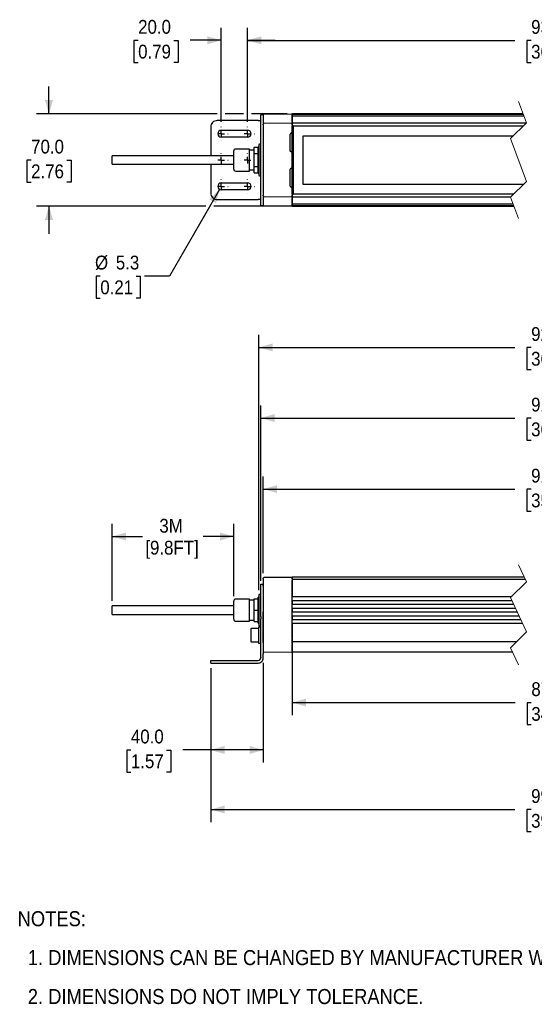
# Model space of a CAD drawing. Header units: millimetres. Extents: x 29 to 1295, y 0 to 796.
# Tile 1 of 4: x 29 to 421, y 35 to 783. Entities that reach past the tile are written whole.
import ezdxf

# ---------------------------------------------------------------- set-up
doc = ezdxf.new("R2010")
doc.units = ezdxf.units.MM
doc.header["$LTSCALE"] = 3
for name, pattern in [('SLD-Center', [19.05, 15.24, -1.27, 1.27, -1.27]), ('SLD-Dashed', [5.08, 2.54, 2.54]), ('SLD-Solid', [0])]:
    doc.linetypes.add(name, pattern=pattern)
doc.layers.add('CENTER', color=40, linetype='SLD-Center')
doc.layers.add('DIMENSIONS', color=140, linetype='SLD-Solid', lineweight=25)
doc.layers.add('TEXT', color=140, linetype='SLD-Solid', lineweight=25)
doc.styles.add('SLDTEXTSTYLE0', font='GOTHIC.TTF', dxfattribs={"width": 0.913})
doc.dimstyles.new('SLDDIMSTYLE0', dxfattribs={"dimtxt": 10.5, "dimasz": 10.5, "dimexe": 0, "dimexo": 0.0625, "dimgap": 2.625, "dimtad": 0, "dimtih": 1, "dimtoh": 1, "dimdec": 1, "dimrnd": 1e-09, "dimzin": 12, "dimdsep": 46, "dimtxsty": 'SLDTEXTSTYLE0', "dimsah": 1, "dimcen": 0.09, "dimadec": 0, "dimazin": 3, "dimtfac": 1, "dimtdec": 1, "dimtofl": 0, "dimtmove": 0, "dimatfit": 3, "dimfxl": 0, "dimfrac": 2, "dimtolj": 1, "dimtzin": 12, "dimarcsym": 0})
doc.dimstyles.new('SLDDIMSTYLE1', dxfattribs={"dimtxt": 10.5, "dimasz": 10.5, "dimexe": 0, "dimexo": 0.0625, "dimgap": 2.625, "dimtad": 0, "dimtih": 1, "dimtoh": 1, "dimdec": 1, "dimrnd": 1e-09, "dimzin": 4, "dimdsep": 46, "dimtxsty": 'SLDTEXTSTYLE0', "dimsah": 1, "dimcen": 0.09, "dimadec": 0, "dimazin": 1, "dimtfac": 1, "dimtdec": 1, "dimtofl": 0, "dimtmove": 0, "dimatfit": 3, "dimfxl": 0, "dimfrac": 2, "dimtolj": 1, "dimtzin": 12, "dimarcsym": 0})
doc.dimstyles.new('SLDDIMSTYLE2', dxfattribs={"dimtxt": 10.5, "dimasz": 10.5, "dimexe": 0, "dimexo": 0.0625, "dimgap": 2.625, "dimtad": 0, "dimtih": 1, "dimtoh": 1, "dimdec": 1, "dimrnd": 1e-09, "dimzin": 4, "dimdsep": 46, "dimtxsty": 'SLDTEXTSTYLE0', "dimsah": 1, "dimcen": 0.09, "dimadec": 0, "dimazin": 1, "dimtfac": 1, "dimtdec": 1, "dimtmove": 0, "dimatfit": 0, "dimfxl": 0, "dimfrac": 2, "dimtolj": 1, "dimtzin": 12, "dimarcsym": 0})
doc.dimstyles.new('SLDDIMSTYLE3', dxfattribs={"dimtxt": 10.5, "dimasz": 10.5, "dimexe": 0, "dimexo": 0.0625, "dimgap": 2.625, "dimtad": 0, "dimtih": 1, "dimtoh": 1, "dimdec": 1, "dimrnd": 1e-09, "dimzin": 12, "dimdsep": 46, "dimtxsty": 'SLDTEXTSTYLE0', "dimsah": 1, "dimcen": 0, "dimadec": 0, "dimazin": 3, "dimtfac": 1, "dimtdec": 1, "dimtofl": 0, "dimtmove": 0, "dimatfit": 3, "dimfxl": 0, "dimfrac": 2, "dimtolj": 1, "dimtzin": 12, "dimarcsym": 0})

# ---------------------------------------------------------------- blocks, each defined once
blk = doc.blocks.new('SW_NOTE_0_2')
at = {"layer": 'TEXT', "color": 0, "char_height": 11.43, "attachment_point": 1, "style": 'SLDTEXTSTYLE0'}
for s, insert in [('NOTES:', (0, 14.6)), ('  1. DIMENSIONS CAN BE CHANGED BY MANUFACTURER WITHOUT NOTICE.', (0, -14.96)), ('  2. DIMENSIONS DO NOT IMPLY TOLERANCE.', (0, -44.52))]:
    blk.add_mtext(s, dxfattribs=dict(at, insert=insert))
blk = doc.blocks.new('_D')
at = {"layer": 'DIMENSIONS'}
for p, q in [((99.64, 341.74), (99.64, 400.17)), ((192.14, 345.36), (192.14, 400.17)), ((99.64, 390.65), (122.78, 390.65)), ((192.14, 390.65), (169.01, 390.65))]:
    blk.add_line(p, q, dxfattribs=at)
for points in [[(99.64, 390.65), (110.14, 387.65), (110.14, 393.65)], [(192.14, 390.65), (181.64, 393.65), (181.64, 387.65)]]:
    blk.add_solid(points, dxfattribs=at)
at = {"layer": 'DIMENSIONS', "char_height": 10.5, "attachment_point": 1, "style": 'SLDTEXTSTYLE0'}
for s, insert in [('3M', (135.58, 404.06)), ('[9.8FT]', (124.91, 387.39))]:
    blk.add_mtext(s, dxfattribs=dict(at, insert=insert))
blk = doc.blocks.new('_D_1')
at = {"layer": 'DIMENSIONS'}
for p, q in [((212.64, 356.85), (212.64, 490.17)), ((658.85, 356.85), (658.85, 490.17)), ((212.64, 480.65), (405.88, 480.65)), ((418.29, 480.57), (415.09, 480.57)), ((415.09, 480.57), (415.09, 463.9)), ((453.2, 480.57), (456.4, 480.57)), ((456.4, 480.57), (456.4, 463.9)), ((481.38, 480.65), (465.61, 480.65)), ((484, 475.4), (481.38, 480.65)), ((489.25, 485.9), (484, 475.4)), ((491.88, 480.65), (489.25, 485.9)), ((658.85, 480.65), (491.88, 480.65)), ((415.09, 463.9), (418.29, 463.9)), ((456.4, 463.9), (453.2, 463.9))]:
    blk.add_line(p, q, dxfattribs=at)
for points in [[(212.64, 480.65), (223.14, 477.65), (223.14, 483.65)], [(658.85, 480.65), (648.35, 483.65), (648.35, 477.65)]]:
    blk.add_solid(points, dxfattribs=at)
at = {"layer": 'DIMENSIONS', "char_height": 10.5, "attachment_point": 1, "style": 'SLDTEXTSTYLE0'}
for s, insert in [('918.0', (418.29, 496.11)), ('36.14', (418.29, 477.31))]:
    blk.add_mtext(s, dxfattribs=dict(at, insert=insert))
blk = doc.blocks.new('_D_2')
at = {"layer": 'DIMENSIONS'}
for p, q in [((214.64, 362.71), (214.64, 436.17)), ((656.85, 362.71), (656.85, 436.17)), ((214.64, 426.65), (405.88, 426.65)), ((418.29, 426.57), (415.09, 426.57)), ((415.09, 426.57), (415.09, 409.9)), ((453.2, 426.57), (456.4, 426.57)), ((456.4, 426.57), (456.4, 409.9)), ((480.86, 426.65), (465.61, 426.65)), ((483.48, 421.4), (480.86, 426.65)), ((488.73, 431.9), (483.48, 421.4)), ((491.36, 426.65), (488.73, 431.9)), ((656.85, 426.65), (491.36, 426.65)), ((415.09, 409.9), (418.29, 409.9)), ((456.4, 409.9), (453.2, 409.9))]:
    blk.add_line(p, q, dxfattribs=at)
for points in [[(214.64, 426.65), (225.14, 423.65), (225.14, 429.65)], [(656.85, 426.65), (646.35, 429.65), (646.35, 423.65)]]:
    blk.add_solid(points, dxfattribs=at)
at = {"layer": 'DIMENSIONS', "char_height": 10.5, "attachment_point": 1, "style": 'SLDTEXTSTYLE0'}
for s, insert in [('914.0', (418.29, 442.11)), ('35.98', (418.29, 423.31))]:
    blk.add_mtext(s, dxfattribs=dict(at, insert=insert))
blk = doc.blocks.new('_D_3')
at = {"layer": 'DIMENSIONS'}
for p, q in [((236.64, 307.12), (236.64, 254.95)), ((635.15, 307.12), (635.15, 254.95)), ((478.84, 269.73), (476.21, 264.48)), ((484.09, 259.23), (478.84, 269.73)), ((236.64, 264.48), (406.03, 264.48)), ((418.44, 264.4), (415.24, 264.4)), ((415.24, 264.4), (415.24, 247.73)), ((453.35, 264.4), (456.55, 264.4)), ((456.55, 264.4), (456.55, 247.73)), ((476.21, 264.48), (465.76, 264.48)), ((486.71, 264.48), (484.09, 259.23)), ((635.15, 264.48), (486.71, 264.48)), ((415.24, 247.73), (418.44, 247.73)), ((456.55, 247.73), (453.35, 247.73))]:
    blk.add_line(p, q, dxfattribs=at)
for points in [[(236.64, 264.48), (247.14, 261.48), (247.14, 267.48)], [(635.15, 264.48), (624.65, 267.48), (624.65, 261.48)]]:
    blk.add_solid(points, dxfattribs=at)
at = {"layer": 'DIMENSIONS', "char_height": 10.5, "attachment_point": 1, "style": 'SLDTEXTSTYLE0'}
for s, insert in [('870.3', (418.44, 279.94)), ('34.26', (418.44, 261.14))]:
    blk.add_mtext(s, dxfattribs=dict(at, insert=insert))
blk = doc.blocks.new('_D_4')
at = {"layer": 'DIMENSIONS'}
for p, q in [((214.64, 294.67), (214.64, 218.95)), ((174.64, 290.67), (174.64, 218.95)), ((113.94, 228.4), (110.74, 228.4)), ((110.74, 228.4), (110.74, 211.73)), ((141.09, 228.4), (144.29, 228.4)), ((144.29, 228.4), (144.29, 211.73)), ((174.64, 228.48), (153.5, 228.48)), ((214.64, 228.48), (174.64, 228.48)), ((110.74, 211.73), (113.94, 211.73)), ((144.29, 211.73), (141.09, 211.73))]:
    blk.add_line(p, q, dxfattribs=at)
for points in [[(174.64, 228.48), (185.14, 225.48), (185.14, 231.48)], [(214.64, 228.48), (204.14, 231.48), (204.14, 225.48)]]:
    blk.add_solid(points, dxfattribs=at)
at = {"layer": 'DIMENSIONS', "char_height": 10.5, "attachment_point": 1, "style": 'SLDTEXTSTYLE0'}
for s, insert in [('40.0', (113.94, 243.94)), ('1.57', (113.94, 225.14))]:
    blk.add_mtext(s, dxfattribs=dict(at, insert=insert))
blk = doc.blocks.new('_D_5')
at = {"layer": 'DIMENSIONS'}
for p, q in [((174.64, 290.67), (174.64, 173.72)), ((696.85, 290.67), (696.85, 173.72)), ((495.78, 188.5), (493.16, 183.25)), ((501.03, 178), (495.78, 188.5)), ((174.64, 183.25), (405.88, 183.25)), ((418.29, 183.17), (415.09, 183.17)), ((415.09, 183.17), (415.09, 166.5)), ((453.2, 183.17), (456.4, 183.17)), ((456.4, 183.17), (456.4, 166.5)), ((493.16, 183.25), (465.61, 183.25)), ((503.66, 183.25), (501.03, 178)), ((696.85, 183.25), (503.66, 183.25)), ((415.09, 166.5), (418.29, 166.5)), ((456.4, 166.5), (453.2, 166.5))]:
    blk.add_line(p, q, dxfattribs=at)
for points in [[(174.64, 183.25), (185.14, 180.25), (185.14, 186.25)], [(696.85, 183.25), (686.35, 186.25), (686.35, 180.25)]]:
    blk.add_solid(points, dxfattribs=at)
at = {"layer": 'DIMENSIONS', "char_height": 10.5, "attachment_point": 1, "style": 'SLDTEXTSTYLE0'}
for s, insert in [('994.0', (418.29, 198.71)), ('39.13', (418.29, 179.91))]:
    blk.add_mtext(s, dxfattribs=dict(at, insert=insert))
blk = doc.blocks.new('_D_7')
at = {"layer": 'DIMENSIONS'}
for p, q in [((211.14, 349.99), (211.14, 543.81)), ((487.97, 539.54), (482.72, 529.04)), ((490.6, 534.29), (487.97, 539.54)), ((660.35, 349.99), (660.35, 543.81)), ((211.14, 534.29), (405.88, 534.29)), ((418.29, 534.21), (415.09, 534.21)), ((415.09, 534.21), (415.09, 517.54)), ((453.2, 534.21), (456.4, 534.21)), ((456.4, 534.21), (456.4, 517.54)), ((480.1, 534.29), (465.61, 534.29)), ((482.72, 529.04), (480.1, 534.29)), ((660.35, 534.29), (490.6, 534.29)), ((415.09, 517.54), (418.29, 517.54)), ((456.4, 517.54), (453.2, 517.54))]:
    blk.add_line(p, q, dxfattribs=at)
for points in [[(211.14, 534.29), (221.64, 531.29), (221.64, 537.29)], [(660.35, 534.29), (649.85, 537.29), (649.85, 531.29)]]:
    blk.add_solid(points, dxfattribs=at)
at = {"layer": 'DIMENSIONS', "char_height": 10.5, "attachment_point": 1, "style": 'SLDTEXTSTYLE0'}
for s, insert in [('921.0', (418.29, 549.75)), ('36.26', (418.29, 530.95))]:
    blk.add_mtext(s, dxfattribs=dict(at, insert=insert))
blk = doc.blocks.new('_D_11')
at = {"layer": 'DIMENSIONS'}
for p, q in [((202.64, 705.65), (202.64, 777.1)), ((492.04, 772.82), (486.79, 762.32)), ((494.66, 767.57), (492.04, 772.82)), ((668.85, 705.66), (668.85, 777.1)), ((202.64, 767.57), (405.88, 767.57)), ((418.29, 767.49), (415.09, 767.49)), ((415.09, 767.49), (415.09, 750.83)), ((453.2, 767.49), (456.4, 767.49)), ((456.4, 767.49), (456.4, 750.83)), ((484.16, 767.57), (465.61, 767.57)), ((486.79, 762.32), (484.16, 767.57)), ((668.85, 767.57), (494.66, 767.57)), ((415.09, 750.83), (418.29, 750.83)), ((456.4, 750.83), (453.2, 750.83))]:
    blk.add_line(p, q, dxfattribs=at)
for points in [[(202.64, 767.57), (213.14, 764.57), (213.14, 770.57)], [(668.85, 767.57), (658.35, 770.57), (658.35, 764.57)]]:
    blk.add_solid(points, dxfattribs=at)
at = {"layer": 'DIMENSIONS', "char_height": 10.5, "attachment_point": 1, "style": 'SLDTEXTSTYLE0'}
for s, insert in [('938.0', (418.29, 783.04)), ('36.93', (418.29, 764.24))]:
    blk.add_mtext(s, dxfattribs=dict(at, insert=insert))
blk = doc.blocks.new('_D_12')
at = {"layer": 'DIMENSIONS'}
for p, q in [((182.64, 705.65), (182.64, 777.16)), ((202.64, 705.65), (202.64, 777.16)), ((119.45, 767.55), (116.25, 767.55)), ((116.25, 767.55), (116.25, 750.88)), ((146.61, 767.55), (149.81, 767.55)), ((149.81, 767.55), (149.81, 750.88)), ((182.64, 767.63), (159.01, 767.63)), ((202.64, 767.63), (223.64, 767.63)), ((116.25, 750.88), (119.45, 750.88)), ((149.81, 750.88), (146.61, 750.88))]:
    blk.add_line(p, q, dxfattribs=at)
for points in [[(182.64, 767.63), (172.14, 770.63), (172.14, 764.63)], [(202.64, 767.63), (213.14, 764.63), (213.14, 770.63)]]:
    blk.add_solid(points, dxfattribs=at)
at = {"layer": 'DIMENSIONS', "char_height": 10.5, "attachment_point": 1, "style": 'SLDTEXTSTYLE0'}
for s, insert in [('20.0', (119.45, 783.1)), ('0.79', (119.45, 764.29))]:
    blk.add_mtext(s, dxfattribs=dict(at, insert=insert))
blk = doc.blocks.new('_D_16')
at = {"layer": 'DIMENSIONS'}
for p, q in [((51.64, 711.65), (51.64, 732.65)), ((179.64, 711.65), (42.12, 711.65)), ((199.64, 711.65), (185.64, 711.65)), ((232.83, 711.65), (205.64, 711.65)), ((38.07, 676.58), (34.87, 676.58)), ((34.87, 676.58), (34.87, 659.91)), ((65.22, 676.58), (68.42, 676.58)), ((68.42, 676.58), (68.42, 659.91)), ((34.87, 659.91), (38.07, 659.91)), ((68.42, 659.91), (65.22, 659.91)), ((170.99, 641.66), (42.12, 641.66)), ((51.64, 641.66), (51.64, 620.66)), ((232.83, 641.66), (176.99, 641.66))]:
    blk.add_line(p, q, dxfattribs=at)
for points in [[(51.64, 711.65), (54.64, 722.15), (48.64, 722.15)], [(51.64, 641.66), (48.64, 631.16), (54.64, 631.16)]]:
    blk.add_solid(points, dxfattribs=at)
at = {"layer": 'DIMENSIONS', "char_height": 10.5, "attachment_point": 1, "style": 'SLDTEXTSTYLE0'}
for s, insert in [('70.0', (38.07, 692.12)), ('2.76', (38.07, 673.32))]:
    blk.add_mtext(s, dxfattribs=dict(at, insert=insert))
blk = doc.blocks.new('_D_17')
at = {"layer": 'DIMENSIONS'}
for p, q in [((181.32, 654.36), (143.28, 588.47)), ((90.67, 588.47), (87.48, 588.47)), ((87.48, 588.47), (87.48, 571.8)), ((117.83, 588.47), (121.03, 588.47)), ((121.03, 588.47), (121.03, 571.8)), ((143.28, 588.47), (124.23, 588.47)), ((87.48, 571.8), (90.67, 571.8)), ((121.03, 571.8), (117.83, 571.8))]:
    blk.add_line(p, q, dxfattribs=at)
blk.add_solid([(181.32, 654.36), (173.47, 646.77), (178.67, 643.77)], dxfattribs=at)
at = {"layer": 'DIMENSIONS', "char_height": 10.5, "attachment_point": 1, "style": 'SLDTEXTSTYLE0'}
for s, insert in [('%%c', (86.64, 604.01)), ('5.3', (102.47, 604.01)), ('0.21', (90.67, 585.21))]:
    blk.add_mtext(s, dxfattribs=dict(at, insert=insert))
blk = doc.blocks.new('SW_CENTERMARKSYMBOL_4')
at = {"layer": 'CENTER', "color": 0}
for p, q in [((-5.08, 0), (-5.19, 0)), ((0, 0), (-2.54, 0)), ((0, 5.08), (0, 5.19)), ((0, 0), (0, 2.54)), ((0, 0), (0, -2.54)), ((0, 0), (2.54, 0)), ((5.08, 0), (5.19, 0)), ((0, -5.08), (0, -5.19))]:
    blk.add_line(p, q, dxfattribs=at)
blk = doc.blocks.new('SW_CENTERMARKSYMBOL_5')
at = {"layer": 'CENTER', "color": 0}
for p, q in [((-5.08, 0), (-5.19, 0)), ((0, 0), (-2.54, 0)), ((0, 5.08), (0, 5.19)), ((0, 0), (0, 2.54)), ((0, 0), (0, -2.54)), ((0, 0), (2.54, 0)), ((5.08, 0), (5.19, 0)), ((0, -5.08), (0, -5.19))]:
    blk.add_line(p, q, dxfattribs=at)
blk = doc.blocks.new('SW_CENTERMARKSYMBOL_6')
at = {"layer": 'CENTER', "color": 0}
for p, q in [((-5.08, 0), (-5.19, 0)), ((0, 0), (-2.54, 0)), ((0, 5.08), (0, 5.19)), ((0, 0), (0, 2.54)), ((0, 0), (0, -2.54)), ((0, 0), (2.54, 0)), ((5.08, 0), (5.19, 0)), ((0, -5.08), (0, -5.19))]:
    blk.add_line(p, q, dxfattribs=at)
blk = doc.blocks.new('SW_CENTERMARKSYMBOL_7')
at = {"layer": 'CENTER', "color": 0}
for p, q in [((-5.08, 0), (-5.19, 0)), ((0, 0), (-2.54, 0)), ((0, 5.08), (0, 5.19)), ((0, 0), (0, 2.54)), ((0, 0), (0, -2.54)), ((0, 0), (2.54, 0)), ((5.08, 0), (5.19, 0)), ((0, -5.08), (0, -5.19))]:
    blk.add_line(p, q, dxfattribs=at)
blk = doc.blocks.new('SW_CENTERMARKSYMBOL_14')
at = {"layer": 'CENTER', "color": 0}
for p, q in [((-5.08, 0), (-5.19, 0)), ((0, 0), (-2.54, 0)), ((0, 5.08), (0, 5.19)), ((0, 0), (0, 2.54)), ((0, 0), (0, -2.54)), ((0, 0), (2.54, 0)), ((5.08, 0), (5.19, 0)), ((0, -5.08), (0, -5.19))]:
    blk.add_line(p, q, dxfattribs=at)
blk = doc.blocks.new('SW_CENTERMARKSYMBOL_15')
at = {"layer": 'CENTER', "color": 0}
for p, q in [((-5.08, 0), (-5.19, 0)), ((0, 0), (-2.54, 0)), ((0, 5.08), (0, 5.19)), ((0, 0), (0, 2.54)), ((0, 0), (0, -2.54)), ((0, 0), (2.54, 0)), ((5.08, 0), (5.19, 0)), ((0, -5.08), (0, -5.19))]:
    blk.add_line(p, q, dxfattribs=at)

msp = doc.modelspace()

# ---------------------------------------------------------------- linework, layer by layer
at = {"color": 7, "linetype": 'SLD-Dashed', "lineweight": 18}
for p, q in [((408.72, 721.18), (414.72, 704.92)), ((414.72, 704.92), (402.72, 692.92)), ((402.72, 692.92), (414.72, 660.39)), ((414.72, 660.39), (402.72, 648.39)), ((402.72, 648.39), (408.72, 632.13)), ((408.72, 369.2), (414.72, 356.19)), ((414.72, 356.19), (402.72, 344.19)), ((402.72, 344.19), (414.72, 318.17)), ((414.72, 318.17), (402.72, 306.17)), ((402.72, 306.17), (408.72, 293.15))]:
    msp.add_line(p, q, dxfattribs=at)
for p, q in [((214.64, 711.1), (212.64, 711.1)), ((212.64, 709.64), (212.64, 711.1)), ((214.64, 710.83), (214.64, 704.88)), ((236.14, 711.56), (215.14, 711.37)), ((412.23, 711.66), (236.64, 711.66)), ((236.64, 711.66), (236.64, 711.65)), ((236.64, 711.65), (236.64, 711.27)), ((412.38, 711.27), (236.64, 711.27)), ((236.64, 711.27), (236.64, 711.26)), ((236.64, 711.26), (236.64, 711.02)), ((236.64, 711.02), (236.64, 710.29)), ((236.64, 710.08), (236.64, 710.67)), ((210.64, 706.65), (179.64, 706.65)), ((210.64, 706.65), (212.64, 706.65)), ((212.64, 690.05), (212.64, 709.64)), ((214.64, 704.88), (214.64, 703.86)), ((214.64, 703.4), (214.64, 703.86)), ((214.64, 703.4), (214.64, 649.91)), ((236.14, 704.55), (215.14, 704.36)), ((236.64, 710.29), (236.64, 709.89)), ((412.88, 709.89), (236.64, 709.89)), ((236.64, 709.89), (236.64, 709.86)), ((236.64, 709.86), (236.64, 705.52)), ((236.64, 705.03), (236.64, 709.67)), ((236.64, 705.52), (236.64, 704.66)), ((236.64, 704.05), (236.64, 705.03)), ((414.46, 704.66), (236.64, 704.66)), ((236.64, 704.66), (236.64, 703.41)), ((236.64, 703.4), (236.64, 704.05)), ((236.64, 703.41), (236.64, 702.91)), ((174.64, 701.65), (174.64, 679.9)), ((182.64, 699.3), (202.64, 699.3)), ((236.64, 702.91), (236.64, 702.66)), ((237.44, 702.66), (236.64, 702.66)), ((236.64, 650.66), (236.64, 702.66)), ((236.64, 700.66), (237.44, 700.66)), ((237.44, 697.66), (236.64, 697.66)), ((237.44, 702.66), (237.44, 650.66)), ((237.44, 702.66), (412.46, 702.66)), ((202.64, 694), (182.64, 694)), ((212.64, 688.65), (211.64, 688.65)), ((212.64, 686.58), (212.64, 690.05)), ((234.94, 684.22), (234.94, 695.55)), ((244.94, 695.16), (404.96, 695.16)), ((244.94, 658.16), (244.94, 695.16)), ((192.14, 676.65), (192.14, 683.53)), ((204.14, 685.03), (193.64, 685.03)), ((204.14, 676.65), (204.14, 685.03)), ((207.64, 684.15), (204.14, 684.15)), ((207.64, 681.56), (207.64, 686.47)), ((207.64, 686.47), (210.64, 686.47)), ((207.64, 681.56), (210.64, 681.56)), ((207.64, 671.75), (207.64, 681.56)), ((211.14, 686.65), (210.64, 686.65)), ((210.64, 666.65), (210.64, 686.65)), ((211.14, 688.15), (211.14, 665.15)), ((212.64, 666.73), (212.64, 686.58)), ((192.14, 679.9), (99.64, 679.9)), ((99.64, 673.4), (99.64, 679.9)), ((99.64, 673.4), (192.14, 673.4)), ((174.64, 673.4), (174.64, 651.65)), ((192.14, 669.78), (192.14, 676.65)), ((204.14, 668.28), (204.14, 676.65)), ((193.64, 668.28), (204.14, 668.28)), ((204.14, 669.15), (207.64, 669.15)), ((207.64, 671.75), (210.64, 671.75)), ((207.64, 666.84), (207.64, 671.75)), ((207.64, 666.84), (210.64, 666.84)), ((210.64, 666.65), (211.14, 666.65)), ((212.64, 663.26), (212.64, 666.73)), ((234.94, 657.75), (234.94, 669.07)), ((182.64, 659.3), (202.64, 659.3)), ((211.64, 664.65), (212.64, 664.65)), ((212.64, 643.67), (212.64, 663.26)), ((202.64, 654), (182.64, 654)), ((236.64, 655.66), (237.44, 655.66)), ((237.44, 652.66), (236.64, 652.66)), ((412.48, 658.16), (244.94, 658.16)), ((179.64, 646.65), (210.64, 646.65)), ((212.64, 646.65), (210.64, 646.65)), ((212.64, 642.2), (212.64, 643.67)), ((214.64, 649.44), (214.64, 649.91)), ((214.64, 649.44), (214.64, 648.43)), ((214.64, 648.43), (214.64, 642.48)), ((215.14, 648.95), (236.14, 648.76)), ((236.64, 650.66), (237.44, 650.66)), ((236.64, 650.66), (236.64, 650.41)), ((236.64, 650.41), (236.64, 649.91)), ((236.64, 649.91), (236.64, 648.66)), ((236.64, 649.26), (236.64, 649.91)), ((236.64, 648.28), (236.64, 649.26)), ((236.64, 648.66), (402.98, 648.66)), ((236.64, 648.66), (236.64, 647.79)), ((236.64, 643.65), (236.64, 648.28)), ((236.64, 647.79), (236.64, 643.46)), ((236.64, 643.46), (236.64, 643.42)), ((236.64, 643.42), (404.55, 643.42)), ((236.64, 643.42), (236.64, 643.02)), ((404.98, 650.66), (237.44, 650.66)), ((212.64, 642.2), (214.64, 642.2)), ((215.14, 641.93), (236.14, 641.75)), ((236.64, 642.3), (236.64, 643.21)), ((236.64, 643.02), (236.64, 642.29)), ((236.64, 642.29), (236.64, 642.05)), ((236.64, 642.05), (236.64, 642.04)), ((236.64, 642.04), (405.06, 642.04)), ((236.64, 642.04), (236.64, 641.66)), ((236.64, 641.66), (405.2, 641.66)), ((236.64, 641.66), (236.64, 641.66)), ((236.14, 359.58), (215.14, 359.4)), ((413.11, 359.68), (236.64, 359.68)), ((236.64, 359.68), (236.64, 358.26)), ((236.64, 358.43), (236.64, 359.08)), ((212.64, 354.48), (214.64, 354.48)), ((212.64, 353.04), (212.64, 354.48)), ((212.64, 333.45), (212.64, 353.04)), ((214.64, 358.43), (214.64, 358.9)), ((214.64, 358.43), (214.64, 357.3)), ((214.64, 357.3), (214.64, 354.03)), ((214.64, 353.04), (214.64, 354.48)), ((214.64, 354.03), (214.64, 310.05)), ((236.64, 358.26), (413.76, 358.26)), ((236.64, 358.26), (236.64, 357.3)), ((236.64, 357.3), (236.64, 354.47)), ((236.64, 354.13), (236.64, 357.3)), ((236.64, 354.47), (236.64, 345.76)), ((236.64, 313.78), (236.64, 354.13)), ((211.14, 344.68), (210.64, 344.68)), ((210.64, 324.68), (210.64, 344.68)), ((211.14, 346.18), (211.14, 334.68)), ((212.64, 346.68), (211.64, 346.68)), ((236.64, 345.76), (236.64, 344.77)), ((403.3, 344.77), (236.64, 344.77)), ((192.14, 337.93), (99.64, 337.93)), ((99.64, 334.68), (99.64, 337.93)), ((192.14, 327.8), (192.14, 341.55)), ((204.14, 343.05), (193.64, 343.05)), ((204.14, 326.3), (204.14, 343.05)), ((207.64, 342.18), (204.14, 342.18)), ((207.64, 334.68), (207.64, 343.18)), ((207.64, 343.18), (210.64, 343.18)), ((236.64, 341.91), (403.77, 341.91)), ((236.64, 341.91), (236.64, 341.3)), ((236.64, 341.3), (236.64, 339.93)), ((236.64, 339.93), (236.64, 339.07)), ((405.08, 339.07), (236.64, 339.07)), ((99.64, 331.43), (99.64, 334.68)), ((99.64, 331.43), (192.14, 331.43)), ((207.64, 334.68), (210.64, 334.68)), ((207.64, 326.18), (207.64, 334.68)), ((211.14, 334.68), (211.14, 323.18)), ((212.64, 329.91), (212.64, 333.45)), ((212.64, 329.91), (212.64, 328.96)), ((214.64, 329.91), (214.64, 333.45)), ((214.64, 328.96), (214.64, 329.91)), ((236.64, 336.12), (406.44, 336.12)), ((236.64, 336.12), (236.64, 335.39)), ((236.64, 335.39), (236.64, 333.97)), ((236.64, 333.97), (236.64, 333.24)), ((407.77, 333.24), (236.64, 333.24)), ((236.64, 330.29), (409.13, 330.29)), ((236.64, 330.29), (236.64, 329.42)), ((236.64, 329.42), (236.64, 328.05)), ((193.64, 326.3), (204.14, 326.3)), ((204.14, 327.18), (207.64, 327.18)), ((207.64, 326.18), (210.64, 326.18)), ((210.64, 324.68), (211.14, 324.68)), ((212.64, 321.68), (211.04, 321.68)), ((211.04, 321.68), (211.04, 315.68)), ((211.64, 322.68), (212.64, 322.68)), ((212.64, 328.96), (212.64, 328.01)), ((212.64, 309.77), (212.64, 328.01)), ((214.64, 328.01), (214.64, 328.96)), ((214.64, 309.77), (214.64, 328.01)), ((236.64, 328.05), (236.64, 327.45)), ((410.44, 327.45), (236.64, 327.45)), ((411.76, 324.59), (236.64, 324.59)), ((236.64, 324.59), (236.64, 323.6)), ((236.64, 323.6), (236.64, 321.26)), ((205.04, 320.08), (205.04, 311.28)), ((211.04, 320.68), (205.64, 320.68)), ((211.04, 315.68), (211.04, 309.68)), ((236.64, 321.26), (236.64, 321.12)), ((236.64, 321.12), (236.64, 318.75)), ((236.64, 318.75), (236.64, 318.54)), ((236.64, 318.54), (236.64, 315.85)), ((236.64, 315.85), (236.64, 315.74)), ((236.64, 315.74), (236.64, 313.6)), ((205.64, 310.68), (211.04, 310.68)), ((211.04, 309.68), (212.64, 309.68)), ((212.64, 301.54), (212.64, 309.77)), ((214.64, 309.77), (214.64, 301.54)), ((236.64, 313.6), (236.64, 313.39)), ((236.64, 313.39), (236.64, 311.01)), ((236.64, 311.13), (236.64, 313.21)), ((236.64, 311.01), (236.64, 310.93)), ((236.64, 310.93), (407.49, 310.93)), ((236.64, 310.93), (236.64, 309.09)), ((236.64, 309.24), (236.64, 310.75)), ((236.64, 309.09), (236.64, 308.89)), ((236.64, 308.89), (236.64, 303.18)), ((236.64, 303.71), (236.64, 308.67)), ((212.64, 300.65), (212.64, 301.54)), ((212.64, 298.77), (212.64, 300.65)), ((214.64, 300.65), (214.64, 301.54)), ((214.64, 298.77), (214.64, 300.65)), ((215.14, 302.96), (236.14, 302.77)), ((236.64, 303.18), (236.64, 302.68)), ((404.33, 302.68), (236.64, 302.68)), ((174.64, 294.48), (174.64, 296.48)), ((174.64, 296.48), (179.64, 296.48)), ((174.64, 294.48), (179.64, 294.48)), ((179.64, 296.48), (210.64, 296.48)), ((179.64, 294.48), (210.64, 294.48)), ((212.64, 298.77), (212.64, 298.48)), ((214.64, 298.48), (214.64, 298.77))]:
    msp.add_line(p, q)
for centre, radius, start, end in [((215.14, 710.88), 0.498, 90.50104, 179.99661), ((236.14, 711.06), 0.5, 1.22218, 89.99846), ((179.64, 701.65), 5, 89.99985, 180.00021), ((215.14, 703.86), 0.498, 90.50104, 179.99661), ((236.14, 704.05), 0.5, 1.22218, 89.99846), ((182.64, 696.65), 2.65, 90.00016, 269.99984), ((202.64, 696.65), 2.65, 270.00016, 89.99984), ((211.64, 688.15), 0.5, 90.00116, 179.99959), ((193.64, 683.53), 1.5, 89.99915, 180.00158), ((193.64, 669.78), 1.5, 179.99842, 270.00085), ((182.64, 656.65), 2.65, 90.00016, 269.99984), ((202.64, 656.65), 2.65, 270.00016, 89.99984), ((211.64, 665.15), 0.5, 180.00041, 269.99884), ((179.64, 651.65), 5, 179.99983, 270.00011), ((215.14, 649.44), 0.498, 180.00302, 269.49933), ((236.14, 649.26), 0.5, 270.00191, 358.77745), ((215.14, 642.43), 0.498, 180.00339, 269.49896), ((236.14, 642.25), 0.5, 270.00154, 358.77782), ((215.14, 358.9), 0.498, 90.50104, 179.99661), ((236.14, 359.08), 0.5, 1.22295, 88.99691), ((211.64, 346.18), 0.5, 90.00116, 179.99948), ((193.64, 341.55), 1.5, 89.99921, 180.00153), ((193.64, 327.8), 1.5, 179.99845, 270.00082), ((211.64, 323.18), 0.5, 180.00041, 269.99884), ((205.64, 320.08), 0.6, 89.99838, 180.00349), ((205.64, 311.28), 0.6, 179.99657, 270.00147), ((215.14, 303.46), 0.498, 180.00302, 269.49933), ((236.14, 303.27), 0.5, 271.00309, 358.77683), ((210.64, 298.48), 4, 270, 0.00032), ((210.64, 298.48), 2, 269.9997, 0.00105)]:
    msp.add_arc(centre, radius, start, end)
for points, knots in [([(234.94, 695.55), (234.96, 695.75), (235, 696.15), (235.28, 696.69), (235.65, 697.16), (235.98, 697.4), (236.14, 697.52)], [0, 0, 0, 0, 0.2489189, 0.4986793, 0.7425485, 1, 1, 1, 1]), ([(236.14, 682.69), (235.98, 682.74), (235.64, 682.86), (235.25, 683.22), (234.99, 683.7), (234.96, 684.05), (234.94, 684.22)], [0, 0, 0, 0, 0.250207, 0.500268, 0.750261, 1, 1, 1, 1]), ([(234.94, 669.07), (234.96, 669.25), (234.99, 669.6), (235.25, 670.07), (235.64, 670.44), (235.98, 670.55), (236.14, 670.61)], [0, 0, 0, 0, 0.249716, 0.499714, 0.74978, 1, 1, 1, 1]), ([(236.14, 655.78), (235.98, 655.9), (235.65, 656.14), (235.28, 656.61), (235, 657.15), (234.96, 657.55), (234.94, 657.75)], [0, 0, 0, 0, 0.25732, 0.501317, 0.751079, 1, 1, 1, 1]), ([(236.15, 359.58), (236.15, 359.58), (236.15, 359.58), (236.15, 359.58), (236.15, 359.58), (236.15, 359.58), (236.15, 359.58), (236.15, 359.58), (236.15, 359.58), (236.15, 359.58), (236.15, 359.58), (236.14, 359.58), (236.14, 359.58)], [0, 0, 0, 0, 0.0477817, 0.1467578, 0.2969283, 0.5017059, 0.6040947, 0.6962453, 0.7781546, 0.8464168, 0.9488056, 1, 1, 1, 1]), ([(236.14, 302.77), (236.15, 302.77), (236.15, 302.77), (236.15, 302.77), (236.15, 302.77), (236.15, 302.77), (236.15, 302.77), (236.15, 302.77), (236.15, 302.77), (236.15, 302.77), (236.15, 302.77), (236.15, 302.77), (236.15, 302.77), (236.15, 302.77)], [0, 0, 0, 0, 0.1399322, 0.2935153, 0.4982927, 0.5494871, 0.5733779, 0.5972687, 0.6211595, 0.6450504, 0.692832, 0.8634805, 1, 1, 1, 1])]:
    msp.add_open_spline(points, degree=3, knots=knots)

# ---------------------------------------------------------------- block references
at = {"layer": 'CENTER'}
for name, p in [('SW_CENTERMARKSYMBOL_5', (182.64, 696.65)), ('SW_CENTERMARKSYMBOL_4', (202.64, 696.65)), ('SW_CENTERMARKSYMBOL_14', (182.64, 676.65)), ('SW_CENTERMARKSYMBOL_15', (202.64, 676.65)), ('SW_CENTERMARKSYMBOL_6', (182.64, 656.65)), ('SW_CENTERMARKSYMBOL_7', (202.64, 656.65))]:
    msp.add_blockref(name, p, dxfattribs=at)
at = {"layer": 'TEXT'}
msp.add_blockref('SW_NOTE_0_2', (27.78, 91.39), dxfattribs=at)

# ---------------------------------------------------------------- dimensions: what is measured, and where the dimension line sits
at = {"layer": 'DIMENSIONS'}
for base, p1, p2, dimstyle, picture, middle in [((202.64, 767.63), (182.64, 701.84), (202.64, 701.84), 'SLDDIMSTYLE2', '_D_12', (133.03, 767.63)), ((214.64, 228.48), (174.64, 294.48), (214.64, 298.48), 'SLDDIMSTYLE1', '_D_4', (127.52, 228.48))]:
    dim = msp.add_linear_dim(base=base, p1=p1, p2=p2, dimstyle=dimstyle, dxfattribs=at)
    dim.commit()
    dim.dimension.update_dxf_attribs({"geometry": picture, "text_midpoint": middle, "dimtype": 160})
for base, p1, p2, text, dimstyle, picture, middle in [((668.85, 767.57), (202.64, 701.84), (668.85, 701.85), '938.0', 'SLDDIMSTYLE1', '_D_11', (435.74, 767.57)), ((660.35, 534.29), (211.14, 346.18), (660.35, 346.18), '921.0', 'SLDDIMSTYLE1', '_D_7', (435.74, 534.29)), ((658.85, 480.65), (212.64, 353.04), (658.85, 353.04), '918.0', 'SLDDIMSTYLE1', '_D_1', (435.74, 480.65)), ((656.85, 426.65), (214.64, 358.9), (656.85, 358.9), '914.0', 'SLDDIMSTYLE1', '_D_2', (435.74, 426.65)), ((192.14, 390.65), (99.64, 337.93), (192.14, 341.55), '3M\\P[9.8FT]', 'SLDDIMSTYLE0', '_D', (145.89, 390.65)), ((635.15, 264.48), (236.64, 310.93), (635.15, 310.93), '870.3', 'SLDDIMSTYLE0', '_D_3', (435.89, 264.48)), ((696.85, 183.25), (174.64, 294.48), (696.85, 294.48), '994.0', 'SLDDIMSTYLE1', '_D_5', (435.74, 183.25))]:
    dim = msp.add_linear_dim(base=base, p1=p1, p2=p2, text=text, dimstyle=dimstyle, dxfattribs=at)
    dim.commit()
    dim.dimension.update_dxf_attribs({"geometry": picture, "text_midpoint": middle, "dimtype": 160})
dim = msp.add_linear_dim(base=(51.64, 641.66), p1=(236.64, 711.65), p2=(236.64, 641.66), angle=90, dimstyle='SLDDIMSTYLE2', dxfattribs=at)
dim.commit()
dim.dimension.update_dxf_attribs({"geometry": '_D_16', "text_midpoint": (51.64, 676.66), "dimtype": 160})
dim = msp.add_diameter_dim_2p(p1=(183.97, 658.95), p2=(181.32, 654.36), dimstyle='SLDDIMSTYLE3', dxfattribs=at)
dim.commit()
dim.dimension.update_dxf_attribs({"geometry": '_D_17', "text_midpoint": (104.25, 588.47), "dimtype": 163})

doc.saveas('drawing.dxf')
